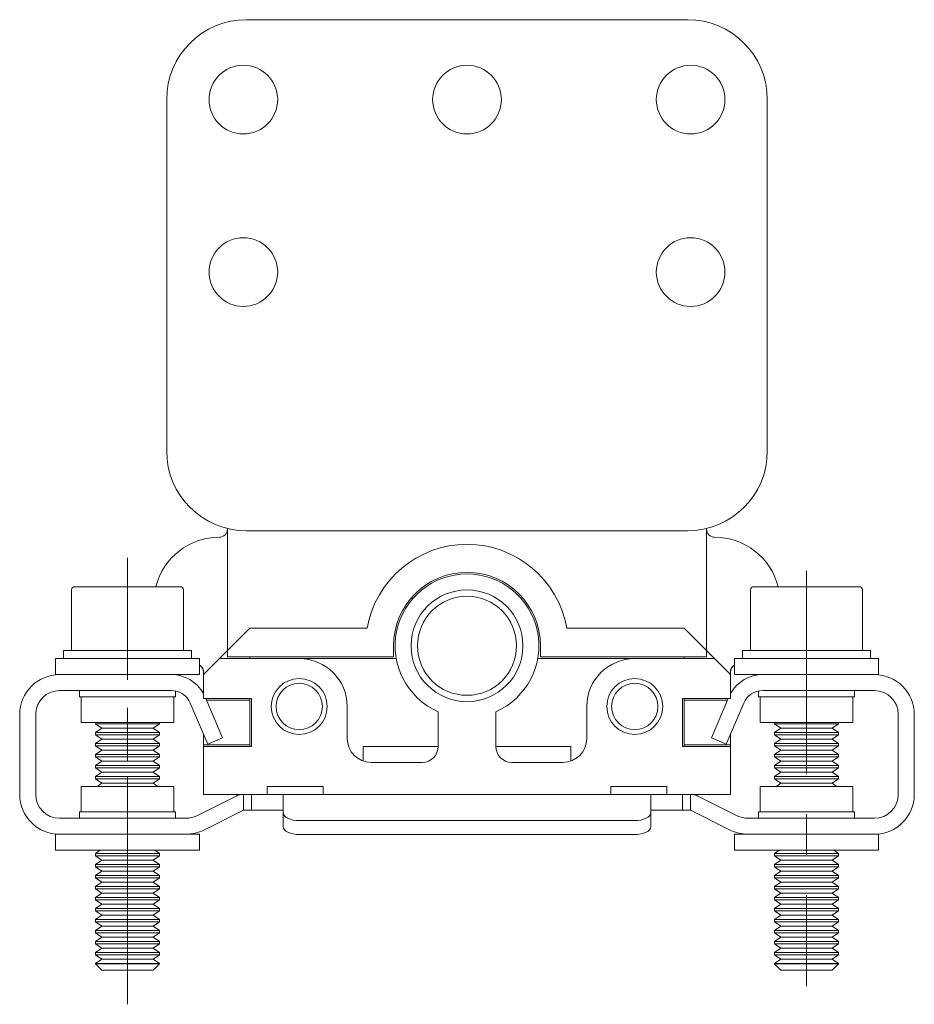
# Model space of a CAD drawing. Header units: millimetres. Extents: x -62 to 393, y 50 to 404.
# Tile 3 of 5: x 238 to 294, y 214 to 276. Entities that reach past the tile are written whole.
import ezdxf

# ---------------------------------------------------------------- set-up
doc = ezdxf.new("R2010")
doc.units = ezdxf.units.MM
doc.linetypes.add('CENTERX2', pattern=[20.32, 12.7, -2.54, 2.54, -2.54])
doc.layers.add('LINEE_SOTTILI', color=7, linetype='Continuous')

msp = doc.modelspace()

# ---------------------------------------------------------------- linework, layer by layer
at = {"color": 7, "linetype": 'Continuous', "lineweight": 15}
for p, q in [((252.638, 275.8153), (280.238, 275.8153)), ((247.638, 248.8153), (247.638, 270.8153)), ((285.238, 270.8153), (285.238, 248.8153)), ((251.438, 236.3153), (251.438, 243.9615)), ((280.238, 243.8153), (252.638, 243.8153)), ((281.438, 243.9615), (281.438, 236.3153)), ((241.688, 240.1153), (241.688, 236.3153)), ((241.888, 240.3153), (248.488, 240.3153)), ((248.688, 236.3153), (248.688, 240.1153)), ((284.188, 240.1153), (284.188, 236.3153)), ((284.388, 240.3153), (290.988, 240.3153)), ((291.188, 236.3153), (291.188, 240.1153)), ((252.838, 237.7153), (251.438, 236.3153)), ((260.184, 237.7153), (252.838, 237.7153)), ((280.038, 237.7153), (272.692, 237.7153)), ((281.438, 236.3153), (280.038, 237.7153)), ((241.188, 236.3153), (241.188, 235.8153)), ((241.188, 236.3153), (242.2979, 236.3153)), ((242.2979, 236.3153), (249.188, 236.3153)), ((249.188, 235.8153), (249.188, 236.3153)), ((251.438, 236.3153), (250.938, 235.8153)), ((251.438, 236.3153), (251.438, 235.9153)), ((261.838, 235.9153), (261.838, 236.6153)), ((271.038, 236.6153), (271.038, 235.9153)), ((281.438, 235.9153), (281.438, 236.3153)), ((281.938, 235.8153), (281.438, 236.3153)), ((283.688, 236.3153), (283.688, 235.8153)), ((283.688, 236.3153), (287.688, 236.3153)), ((287.688, 236.3153), (291.688, 236.3153)), ((291.688, 235.8153), (291.688, 236.3153)), ((240.688, 235.8153), (240.688, 234.8153)), ((245.188, 235.8153), (240.688, 235.8153)), ((249.688, 235.8153), (245.188, 235.8153)), ((249.688, 234.8153), (249.688, 235.8153)), ((249.938, 234.8153), (250.938, 235.8153)), ((250.938, 235.8153), (255.938, 235.8153)), ((251.438, 235.9153), (261.838, 235.9153)), ((252.838, 235.8153), (252.838, 235.9153)), ((262.0097, 235.8153), (255.938, 235.8153)), ((276.938, 235.8153), (270.8663, 235.8153)), ((271.038, 235.9153), (281.438, 235.9153)), ((276.938, 235.8153), (281.938, 235.8153)), ((280.038, 235.9153), (280.038, 235.8153)), ((281.938, 235.8153), (282.938, 234.8153)), ((283.188, 235.8153), (283.188, 234.8153)), ((287.688, 235.8153), (283.188, 235.8153)), ((292.188, 235.8153), (287.688, 235.8153)), ((292.188, 234.8153), (292.188, 235.8153)), ((249.938, 234.8153), (249.938, 235.0387)), ((282.938, 235.0387), (282.938, 234.8153)), ((240.938, 234.8153), (240.688, 234.8153)), ((240.938, 234.8153), (247.9231, 234.8153)), ((249.688, 234.8153), (247.9231, 234.8153)), ((248.188, 234.8), (248.188, 234.8153)), ((249.938, 233.3153), (249.938, 234.8153)), ((282.938, 234.8153), (282.938, 233.3153)), ((284.9529, 234.8153), (283.188, 234.8153)), ((284.688, 234.8153), (284.688, 234.8)), ((284.9529, 234.8153), (291.938, 234.8153)), ((292.188, 234.8153), (291.938, 234.8153)), ((240.938, 233.8153), (247.9231, 233.8153)), ((242.188, 233.8153), (242.188, 233.4153)), ((248.188, 233.4153), (248.188, 233.7881)), ((284.688, 233.7881), (284.688, 233.4153)), ((284.9529, 233.8153), (291.938, 233.8153)), ((290.688, 233.4153), (290.688, 233.8153)), ((245.188, 233.4153), (242.188, 233.4153)), ((242.288, 233.4153), (242.288, 231.8153)), ((248.188, 233.4153), (245.188, 233.4153)), ((248.088, 231.8153), (248.088, 233.4153)), ((249.1175, 233.0287), (250.2193, 230.4653)), ((252.938, 233.3153), (249.938, 233.3153)), ((250.0827, 233.3153), (251.138, 230.8602)), ((252.838, 233.2153), (250.1257, 233.2153)), ((252.838, 233.2153), (252.838, 233.3153)), ((252.838, 230.4153), (252.838, 233.2153)), ((252.938, 230.3153), (252.938, 233.3153)), ((282.938, 233.3153), (279.938, 233.3153)), ((279.938, 233.3153), (279.938, 230.3153)), ((280.038, 233.3153), (280.038, 233.2153)), ((282.7503, 233.2153), (280.038, 233.2153)), ((280.038, 233.2153), (280.038, 230.4153)), ((281.738, 230.8602), (282.7933, 233.3153)), ((282.6567, 230.4653), (283.7585, 233.0287)), ((287.688, 233.4153), (284.688, 233.4153)), ((284.788, 233.4153), (284.788, 231.8153)), ((290.688, 233.4153), (287.688, 233.4153)), ((290.588, 231.8153), (290.588, 233.4153)), ((258.938, 232.8153), (258.938, 230.8153)), ((264.638, 230.3153), (264.638, 232.491)), ((268.238, 232.491), (268.238, 230.3153)), ((273.938, 230.8153), (273.938, 232.8153)), ((238.438, 227.3153), (238.438, 232.3153)), ((239.438, 227.3153), (239.438, 232.3153)), ((245.188, 231.8153), (242.288, 231.8153)), ((243.188, 231.8153), (243.188, 231.7346)), ((248.088, 231.8153), (245.188, 231.8153)), ((247.188, 231.7346), (247.188, 231.8153)), ((287.688, 231.8153), (284.788, 231.8153)), ((285.688, 231.8153), (285.688, 231.7346)), ((290.588, 231.8153), (287.688, 231.8153)), ((289.688, 231.7346), (289.688, 231.8153)), ((293.438, 232.3153), (293.438, 227.3153)), ((294.438, 232.3153), (294.438, 227.3153)), ((243.188, 231.7346), (243.578, 231.4615)), ((243.188, 231.7346), (247.1284, 231.7346)), ((243.578, 231.4615), (243.188, 231.1884)), ((243.188, 231.1884), (243.188, 231.0461)), ((243.188, 231.1884), (247.1284, 231.1884)), ((243.578, 231.4615), (246.75, 231.4615)), ((246.75, 231.4615), (246.798, 231.4615)), ((246.798, 231.4615), (247.188, 231.7346)), ((247.188, 231.1884), (246.798, 231.4615)), ((247.1284, 231.7346), (247.188, 231.7346)), ((247.1284, 231.1884), (247.188, 231.1884)), ((247.188, 231.0461), (247.188, 231.1884)), ((285.688, 231.7346), (286.078, 231.4615)), ((285.688, 231.7346), (289.688, 231.7346)), ((286.078, 231.4615), (285.688, 231.1884)), ((285.688, 231.1884), (285.688, 231.0461)), ((285.688, 231.1884), (289.688, 231.1884)), ((286.078, 231.4615), (289.298, 231.4615)), ((289.298, 231.4615), (289.688, 231.7346)), ((289.688, 231.1884), (289.298, 231.4615)), ((289.688, 231.0461), (289.688, 231.1884)), ((243.188, 231.0461), (243.578, 230.773)), ((243.188, 231.0461), (247.1284, 231.0461)), ((243.578, 230.773), (243.188, 230.5)), ((243.578, 230.773), (246.75, 230.773)), ((246.75, 230.773), (246.798, 230.773)), ((246.798, 230.773), (247.188, 231.0461)), ((247.188, 230.5), (246.798, 230.773)), ((247.1284, 231.0461), (247.188, 231.0461)), ((249.938, 231.1197), (249.938, 230.4153)), ((250.2193, 230.4653), (251.138, 230.8602)), ((281.738, 230.8602), (282.6567, 230.4653)), ((282.938, 230.4153), (282.938, 231.1197)), ((285.688, 231.0461), (286.078, 230.773)), ((285.688, 231.0461), (289.688, 231.0461)), ((286.078, 230.773), (285.688, 230.5)), ((286.078, 230.773), (289.298, 230.773)), ((289.298, 230.773), (289.688, 231.0461)), ((289.688, 230.5), (289.298, 230.773)), ((243.188, 230.5), (243.188, 230.3577)), ((243.188, 230.5), (247.1284, 230.5)), ((243.188, 230.3577), (243.578, 230.0846)), ((243.188, 230.3577), (247.1284, 230.3577)), ((243.578, 230.0846), (243.188, 229.8115)), ((243.578, 230.0846), (246.75, 230.0846)), ((246.75, 230.0846), (246.798, 230.0846)), ((246.798, 230.0846), (247.188, 230.3577)), ((247.188, 229.8115), (246.798, 230.0846)), ((247.1284, 230.5), (247.188, 230.5)), ((247.1284, 230.3577), (247.188, 230.3577)), ((247.188, 230.3577), (247.188, 230.5)), ((249.938, 230.4153), (252.838, 230.4153)), ((249.938, 230.4153), (249.938, 230.3153)), ((249.938, 230.3153), (252.938, 230.3153)), ((249.938, 227.3153), (249.938, 230.3153)), ((252.838, 230.3153), (252.838, 230.4153)), ((259.938, 230.3153), (264.638, 230.3153)), ((259.938, 229.4011), (259.938, 230.3153)), ((268.238, 230.3153), (272.938, 230.3153)), ((272.938, 230.3153), (272.938, 229.4011)), ((279.938, 230.3153), (282.938, 230.3153)), ((280.038, 230.4153), (282.938, 230.4153)), ((280.038, 230.4153), (280.038, 230.3153)), ((282.938, 230.3153), (282.938, 230.4153)), ((282.938, 230.3153), (282.938, 227.3153)), ((285.688, 230.5), (285.688, 230.3577)), ((285.688, 230.5), (289.688, 230.5)), ((285.688, 230.3577), (286.078, 230.0846)), ((285.688, 230.3577), (289.688, 230.3577)), ((286.078, 230.0846), (285.688, 229.8115)), ((286.078, 230.0846), (289.298, 230.0846)), ((289.298, 230.0846), (289.688, 230.3577)), ((289.688, 229.8115), (289.298, 230.0846)), ((289.688, 230.3577), (289.688, 230.5)), ((243.188, 229.8115), (243.188, 229.6692)), ((243.188, 229.8115), (247.1284, 229.8115)), ((243.188, 229.6692), (243.578, 229.3961)), ((243.188, 229.6692), (247.1284, 229.6692)), ((243.578, 229.3961), (243.188, 229.123)), ((243.578, 229.3961), (246.75, 229.3961)), ((246.75, 229.3961), (246.798, 229.3961)), ((246.798, 229.3961), (247.188, 229.6692)), ((247.188, 229.123), (246.798, 229.3961)), ((247.1284, 229.8115), (247.188, 229.8115)), ((247.1284, 229.6692), (247.188, 229.6692)), ((247.188, 229.6692), (247.188, 229.8115)), ((285.688, 229.8115), (285.688, 229.6692)), ((285.688, 229.8115), (289.688, 229.8115)), ((285.688, 229.6692), (286.078, 229.3961)), ((285.688, 229.6692), (289.688, 229.6692)), ((286.078, 229.3961), (285.688, 229.123)), ((286.078, 229.3961), (289.298, 229.3961)), ((289.298, 229.3961), (289.688, 229.6692)), ((289.688, 229.123), (289.298, 229.3961)), ((289.688, 229.6692), (289.688, 229.8115)), ((243.188, 229.123), (243.188, 228.9807)), ((243.188, 229.123), (247.1284, 229.123)), ((243.188, 228.9807), (243.578, 228.7076)), ((243.188, 228.9807), (247.1284, 228.9807)), ((243.578, 228.7076), (243.188, 228.4346)), ((243.578, 228.7076), (246.75, 228.7076)), ((246.75, 228.7076), (246.798, 228.7076)), ((246.798, 228.7076), (247.188, 228.9807)), ((247.188, 228.4346), (246.798, 228.7076)), ((247.1284, 229.123), (247.188, 229.123)), ((247.1284, 228.9807), (247.188, 228.9807)), ((247.188, 228.9807), (247.188, 229.123)), ((260.438, 229.3153), (263.638, 229.3153)), ((269.238, 229.3153), (272.438, 229.3153)), ((285.688, 229.123), (285.688, 228.9807)), ((285.688, 229.123), (289.688, 229.123)), ((285.688, 228.9807), (286.078, 228.7076)), ((285.688, 228.9807), (289.688, 228.9807)), ((286.078, 228.7076), (285.688, 228.4346)), ((286.078, 228.7076), (289.298, 228.7076)), ((289.298, 228.7076), (289.688, 228.9807)), ((289.688, 228.4346), (289.298, 228.7076)), ((289.688, 228.9807), (289.688, 229.123)), ((243.188, 228.4346), (243.188, 228.2923)), ((243.188, 228.4346), (247.1284, 228.4346)), ((243.188, 228.2923), (243.578, 228.0192)), ((243.188, 228.2923), (247.1284, 228.2923)), ((246.798, 228.0192), (247.188, 228.2923)), ((247.1284, 228.4346), (247.188, 228.4346)), ((247.1284, 228.2923), (247.188, 228.2923)), ((247.188, 228.2923), (247.188, 228.4346)), ((285.688, 228.4346), (285.688, 228.2923)), ((285.688, 228.4346), (289.688, 228.4346)), ((285.688, 228.2923), (286.078, 228.0192)), ((285.688, 228.2923), (289.688, 228.2923)), ((289.298, 228.0192), (289.688, 228.2923)), ((289.688, 228.2923), (289.688, 228.4346)), ((242.288, 227.8153), (242.288, 226.2153)), ((242.288, 227.8153), (248.088, 227.8153)), ((243.578, 228.0192), (243.2869, 227.8153)), ((243.578, 228.0192), (246.75, 228.0192)), ((246.75, 228.0192), (246.798, 228.0192)), ((247.0891, 227.8153), (246.798, 228.0192)), ((248.088, 226.2153), (248.088, 227.8153)), ((257.438, 227.8153), (253.938, 227.8153)), ((253.938, 227.8153), (253.938, 227.3153)), ((257.438, 227.3153), (257.438, 227.8153)), ((278.938, 227.8153), (275.438, 227.8153)), ((275.438, 227.8153), (275.438, 227.3153)), ((278.938, 227.3153), (278.938, 227.8153)), ((284.788, 227.8153), (284.788, 226.2153)), ((284.788, 227.8153), (290.588, 227.8153)), ((286.078, 228.0192), (285.7869, 227.8153)), ((286.078, 228.0192), (289.298, 228.0192)), ((289.5891, 227.8153), (289.298, 228.0192)), ((290.588, 226.2153), (290.588, 227.8153)), ((251.9908, 227.2098), (249.5186, 225.9737)), ((253.938, 227.3153), (249.938, 227.3153)), ((252.438, 226.3153), (252.438, 227.3153)), ((252.938, 227.3153), (252.938, 226.3153)), ((253.938, 227.3153), (254.9046, 227.3153)), ((254.9046, 227.3153), (254.938, 227.2949)), ((254.9046, 227.3153), (257.438, 227.3153)), ((254.938, 227.2949), (254.938, 227.0019)), ((254.938, 226.1565), (254.938, 227.0019)), ((275.438, 227.3153), (257.438, 227.3153)), ((275.438, 227.3153), (277.9714, 227.3153)), ((277.938, 227.2949), (277.9714, 227.3153)), ((277.938, 227.0019), (277.938, 227.2949)), ((277.938, 227.0019), (277.938, 226.1565)), ((277.9714, 227.3153), (278.938, 227.3153)), ((282.938, 227.3153), (278.938, 227.3153)), ((279.938, 226.3153), (279.938, 227.3153)), ((280.438, 226.3153), (280.438, 227.3153)), ((283.3573, 225.9737), (280.8852, 227.2098)), ((252.438, 226.3153), (249.9659, 225.0793)), ((252.938, 226.3153), (252.438, 226.3153)), ((253.938, 226.3153), (252.938, 226.3153)), ((254.9046, 226.3153), (253.938, 226.3153)), ((278.938, 226.3153), (277.9714, 226.3153)), ((279.938, 226.3153), (278.938, 226.3153)), ((280.438, 226.3153), (279.938, 226.3153)), ((282.9101, 225.0793), (280.438, 226.3153)), ((248.8478, 225.8153), (240.938, 225.8153)), ((242.188, 226.2153), (242.188, 225.8153)), ((242.188, 226.2153), (248.188, 226.2153)), ((248.188, 225.8153), (248.188, 226.2153)), ((254.938, 225.2818), (254.938, 226.1565)), ((276.938, 225.6716), (255.938, 225.6716)), ((277.938, 226.1565), (277.938, 225.2818)), ((291.938, 225.8153), (284.0282, 225.8153)), ((284.688, 226.2153), (284.688, 225.8153)), ((284.688, 226.2153), (290.688, 226.2153)), ((290.688, 225.8153), (290.688, 226.2153)), ((240.688, 224.8153), (240.688, 223.8153)), ((240.688, 224.8153), (240.938, 224.8153)), ((248.8478, 224.8153), (240.938, 224.8153)), ((248.8478, 224.8153), (249.688, 224.8153)), ((249.688, 223.8153), (249.688, 224.8153)), ((276.938, 224.797), (255.938, 224.797)), ((283.188, 224.8153), (283.188, 223.8153)), ((283.188, 224.8153), (284.0282, 224.8153)), ((291.938, 224.8153), (284.0282, 224.8153)), ((291.938, 224.8153), (292.188, 224.8153)), ((292.188, 223.8153), (292.188, 224.8153)), ((240.688, 223.8153), (249.688, 223.8153)), ((243.4736, 223.8153), (243.188, 223.6153)), ((247.188, 223.6153), (246.9024, 223.8153)), ((283.188, 223.8153), (292.188, 223.8153)), ((285.9736, 223.8153), (285.688, 223.6153)), ((289.688, 223.6153), (289.4024, 223.8153)), ((243.188, 223.6153), (243.188, 223.473)), ((243.188, 223.6153), (247.1284, 223.6153)), ((243.188, 223.473), (243.578, 223.2)), ((243.188, 223.473), (247.1284, 223.473)), ((243.578, 223.2), (243.188, 222.9269)), ((243.578, 223.2), (246.75, 223.2)), ((246.75, 223.2), (246.798, 223.2)), ((246.798, 223.2), (247.188, 223.473)), ((247.188, 222.9269), (246.798, 223.2)), ((247.1284, 223.6153), (247.188, 223.6153)), ((247.1284, 223.473), (247.188, 223.473)), ((247.188, 223.473), (247.188, 223.6153)), ((285.688, 223.6153), (285.688, 223.473)), ((285.688, 223.6153), (289.688, 223.6153)), ((285.688, 223.473), (286.078, 223.2)), ((285.688, 223.473), (289.688, 223.473)), ((286.078, 223.2), (285.688, 222.9269)), ((286.078, 223.2), (289.298, 223.2)), ((289.298, 223.2), (289.688, 223.473)), ((289.688, 222.9269), (289.298, 223.2)), ((289.688, 223.473), (289.688, 223.6153)), ((243.188, 222.9269), (243.188, 222.7846)), ((243.188, 222.9269), (247.1284, 222.9269)), ((243.188, 222.7846), (243.578, 222.5115)), ((243.188, 222.7846), (247.1284, 222.7846)), ((246.798, 222.5115), (247.188, 222.7846)), ((247.1284, 222.9269), (247.188, 222.9269)), ((247.1284, 222.7846), (247.188, 222.7846)), ((247.188, 222.7846), (247.188, 222.9269)), ((285.688, 222.9269), (285.688, 222.7846)), ((285.688, 222.9269), (289.688, 222.9269)), ((285.688, 222.7846), (286.078, 222.5115)), ((285.688, 222.7846), (289.688, 222.7846)), ((289.298, 222.5115), (289.688, 222.7846)), ((289.688, 222.7846), (289.688, 222.9269)), ((243.578, 222.5115), (243.188, 222.2384)), ((243.188, 222.2384), (243.188, 222.0961)), ((243.188, 222.2384), (247.1284, 222.2384)), ((243.188, 222.0961), (243.578, 221.823)), ((243.188, 222.0961), (247.1284, 222.0961)), ((243.578, 222.5115), (246.75, 222.5115)), ((246.75, 222.5115), (246.798, 222.5115)), ((247.188, 222.2384), (246.798, 222.5115)), ((246.798, 221.823), (247.188, 222.0961)), ((247.1284, 222.2384), (247.188, 222.2384)), ((247.1284, 222.0961), (247.188, 222.0961)), ((247.188, 222.0961), (247.188, 222.2384)), ((286.078, 222.5115), (285.688, 222.2384)), ((285.688, 222.2384), (285.688, 222.0961)), ((285.688, 222.2384), (289.688, 222.2384)), ((285.688, 222.0961), (286.078, 221.823)), ((285.688, 222.0961), (289.688, 222.0961)), ((286.078, 222.5115), (289.298, 222.5115)), ((289.688, 222.2384), (289.298, 222.5115)), ((289.298, 221.823), (289.688, 222.0961)), ((289.688, 222.0961), (289.688, 222.2384)), ((243.578, 221.823), (243.188, 221.5499)), ((243.188, 221.5499), (243.188, 221.4077)), ((243.188, 221.5499), (247.1284, 221.5499)), ((243.188, 221.4077), (243.578, 221.1346)), ((243.188, 221.4077), (247.1284, 221.4077)), ((243.578, 221.823), (246.75, 221.823)), ((246.75, 221.823), (246.798, 221.823)), ((247.188, 221.5499), (246.798, 221.823)), ((246.798, 221.1346), (247.188, 221.4077)), ((247.1284, 221.5499), (247.188, 221.5499)), ((247.1284, 221.4077), (247.188, 221.4077)), ((247.188, 221.4077), (247.188, 221.5499)), ((286.078, 221.823), (285.688, 221.5499)), ((285.688, 221.5499), (285.688, 221.4077)), ((285.688, 221.5499), (289.688, 221.5499)), ((285.688, 221.4077), (286.078, 221.1346)), ((285.688, 221.4077), (289.688, 221.4077)), ((286.078, 221.823), (289.298, 221.823)), ((289.688, 221.5499), (289.298, 221.823)), ((289.298, 221.1346), (289.688, 221.4077)), ((289.688, 221.4077), (289.688, 221.5499)), ((243.578, 221.1346), (243.188, 220.8615)), ((243.188, 220.8615), (243.188, 220.7192)), ((243.188, 220.8615), (247.1284, 220.8615)), ((243.188, 220.7192), (243.578, 220.4461)), ((243.188, 220.7192), (247.1284, 220.7192)), ((243.578, 221.1346), (246.75, 221.1346)), ((246.75, 221.1346), (246.798, 221.1346)), ((247.188, 220.8615), (246.798, 221.1346)), ((246.798, 220.4461), (247.188, 220.7192)), ((247.1284, 220.8615), (247.188, 220.8615)), ((247.1284, 220.7192), (247.188, 220.7192)), ((247.188, 220.7192), (247.188, 220.8615)), ((286.078, 221.1346), (285.688, 220.8615)), ((285.688, 220.8615), (285.688, 220.7192)), ((285.688, 220.8615), (289.688, 220.8615)), ((285.688, 220.7192), (286.078, 220.4461)), ((285.688, 220.7192), (289.688, 220.7192)), ((286.078, 221.1346), (289.298, 221.1346)), ((289.688, 220.8615), (289.298, 221.1346)), ((289.298, 220.4461), (289.688, 220.7192)), ((289.688, 220.7192), (289.688, 220.8615)), ((243.578, 220.4461), (243.188, 220.173)), ((243.188, 220.173), (243.188, 220.0307)), ((243.188, 220.173), (247.1284, 220.173)), ((243.578, 220.4461), (246.75, 220.4461)), ((246.75, 220.4461), (246.798, 220.4461)), ((247.188, 220.173), (246.798, 220.4461)), ((247.1284, 220.173), (247.188, 220.173)), ((247.188, 220.0307), (247.188, 220.173)), ((286.078, 220.4461), (285.688, 220.173)), ((285.688, 220.173), (285.688, 220.0307)), ((285.688, 220.173), (289.688, 220.173)), ((286.078, 220.4461), (289.298, 220.4461)), ((289.688, 220.173), (289.298, 220.4461)), ((289.688, 220.0307), (289.688, 220.173)), ((243.188, 220.0307), (243.578, 219.7576)), ((243.188, 220.0307), (247.1284, 220.0307)), ((243.578, 219.7576), (243.188, 219.4846)), ((243.188, 219.4846), (243.188, 219.3423)), ((243.188, 219.4846), (247.1284, 219.4846)), ((243.578, 219.7576), (246.75, 219.7576)), ((246.75, 219.7576), (246.798, 219.7576)), ((246.798, 219.7576), (247.188, 220.0307)), ((247.188, 219.4846), (246.798, 219.7576)), ((247.1284, 220.0307), (247.188, 220.0307)), ((247.1284, 219.4846), (247.188, 219.4846)), ((247.188, 219.3423), (247.188, 219.4846)), ((285.688, 220.0307), (286.078, 219.7576)), ((285.688, 220.0307), (289.688, 220.0307)), ((286.078, 219.7576), (285.688, 219.4846)), ((285.688, 219.4846), (285.688, 219.3423)), ((285.688, 219.4846), (289.688, 219.4846)), ((286.078, 219.7576), (289.298, 219.7576)), ((289.298, 219.7576), (289.688, 220.0307)), ((289.688, 219.4846), (289.298, 219.7576)), ((289.688, 219.3423), (289.688, 219.4846)), ((243.188, 219.3423), (243.578, 219.0692)), ((243.188, 219.3423), (247.1284, 219.3423)), ((243.578, 219.0692), (243.188, 218.7961)), ((243.578, 219.0692), (246.75, 219.0692)), ((246.75, 219.0692), (246.798, 219.0692)), ((246.798, 219.0692), (247.188, 219.3423)), ((247.188, 218.7961), (246.798, 219.0692)), ((247.1284, 219.3423), (247.188, 219.3423)), ((285.688, 219.3423), (286.078, 219.0692)), ((285.688, 219.3423), (289.688, 219.3423)), ((286.078, 219.0692), (285.688, 218.7961)), ((286.078, 219.0692), (289.298, 219.0692)), ((289.298, 219.0692), (289.688, 219.3423)), ((289.688, 218.7961), (289.298, 219.0692)), ((243.188, 218.7961), (243.188, 218.6538)), ((243.188, 218.7961), (247.1284, 218.7961)), ((243.188, 218.6538), (243.578, 218.3807)), ((243.188, 218.6538), (247.1284, 218.6538)), ((243.578, 218.3807), (243.188, 218.1076)), ((243.578, 218.3807), (246.75, 218.3807)), ((246.75, 218.3807), (246.798, 218.3807)), ((246.798, 218.3807), (247.188, 218.6538)), ((247.188, 218.1076), (246.798, 218.3807)), ((247.1284, 218.7961), (247.188, 218.7961)), ((247.1284, 218.6538), (247.188, 218.6538)), ((247.188, 218.6538), (247.188, 218.7961)), ((285.688, 218.7961), (285.688, 218.6538)), ((285.688, 218.7961), (289.688, 218.7961)), ((285.688, 218.6538), (286.078, 218.3807)), ((285.688, 218.6538), (289.688, 218.6538)), ((286.078, 218.3807), (285.688, 218.1076)), ((286.078, 218.3807), (289.298, 218.3807)), ((289.298, 218.3807), (289.688, 218.6538)), ((289.688, 218.1076), (289.298, 218.3807)), ((289.688, 218.6538), (289.688, 218.7961)), ((243.188, 218.1076), (243.188, 217.9653)), ((243.188, 218.1076), (247.1284, 218.1076)), ((243.188, 217.9653), (243.578, 217.6923)), ((243.188, 217.9653), (247.1284, 217.9653)), ((243.578, 217.6923), (243.188, 217.4192)), ((243.578, 217.6923), (246.75, 217.6923)), ((246.75, 217.6923), (246.798, 217.6923)), ((246.798, 217.6923), (247.188, 217.9653)), ((247.188, 217.4192), (246.798, 217.6923)), ((247.1284, 218.1076), (247.188, 218.1076)), ((247.1284, 217.9653), (247.188, 217.9653)), ((247.188, 217.9653), (247.188, 218.1076)), ((285.688, 218.1076), (285.688, 217.9653)), ((285.688, 218.1076), (289.688, 218.1076)), ((285.688, 217.9653), (286.078, 217.6923)), ((285.688, 217.9653), (289.688, 217.9653)), ((286.078, 217.6923), (285.688, 217.4192)), ((286.078, 217.6923), (289.298, 217.6923)), ((289.298, 217.6923), (289.688, 217.9653)), ((289.688, 217.4192), (289.298, 217.6923)), ((289.688, 217.9653), (289.688, 218.1076)), ((243.188, 217.4192), (243.188, 217.2769)), ((243.188, 217.4192), (247.1284, 217.4192)), ((243.188, 217.2769), (243.578, 217.0038)), ((243.188, 217.2769), (247.1284, 217.2769)), ((243.578, 217.0038), (243.188, 216.7307)), ((243.578, 217.0038), (246.75, 217.0038)), ((246.75, 217.0038), (246.798, 217.0038)), ((246.798, 217.0038), (247.188, 217.2769)), ((247.188, 216.7307), (246.798, 217.0038)), ((247.1284, 217.4192), (247.188, 217.4192)), ((247.1284, 217.2769), (247.188, 217.2769)), ((247.188, 217.2769), (247.188, 217.4192)), ((285.688, 217.4192), (285.688, 217.2769)), ((285.688, 217.4192), (289.688, 217.4192)), ((285.688, 217.2769), (286.078, 217.0038)), ((285.688, 217.2769), (289.688, 217.2769)), ((286.078, 217.0038), (285.688, 216.7307)), ((286.078, 217.0038), (289.298, 217.0038)), ((289.298, 217.0038), (289.688, 217.2769)), ((289.688, 216.7307), (289.298, 217.0038)), ((289.688, 217.2769), (289.688, 217.4192)), ((243.188, 216.7307), (243.188, 216.7053)), ((243.188, 216.7307), (247.1284, 216.7307)), ((243.188, 216.7053), (243.578, 216.3153)), ((243.188, 216.7053), (247.188, 216.7053)), ((246.798, 216.3153), (247.188, 216.7053)), ((247.1284, 216.7307), (247.188, 216.7307)), ((247.188, 216.7053), (247.188, 216.7307)), ((285.688, 216.7307), (285.688, 216.7053)), ((285.688, 216.7307), (289.688, 216.7307)), ((285.688, 216.7053), (286.078, 216.3153)), ((285.688, 216.7053), (289.688, 216.7053)), ((289.298, 216.3153), (289.688, 216.7053)), ((289.688, 216.7053), (289.688, 216.7307)), ((243.578, 216.3153), (246.798, 216.3153)), ((286.078, 216.3153), (289.298, 216.3153))]:
    msp.add_line(p, q, dxfattribs=at)
at = {"color": 7, "linetype": 'Continuous', "lineweight": 15, "flags": 128}
for points in [[(254.938, 226.1565), (254.9572, 226.0619), (255.0141, 225.9709), (255.1065, 225.8871), (255.2309, 225.8136), (255.3824, 225.7533), (255.5553, 225.7085), (255.7429, 225.681), (255.938, 225.6716)], [(276.938, 225.6716), (277.1331, 225.681), (277.3207, 225.7085), (277.4936, 225.7533), (277.6451, 225.8136), (277.7695, 225.8871), (277.8619, 225.9709), (277.9188, 226.0619), (277.938, 226.1565)], [(255.938, 224.797), (255.7429, 224.8063), (255.5553, 224.8339), (255.3824, 224.8787), (255.2309, 224.939), (255.1065, 225.0125), (255.0141, 225.0963), (254.9572, 225.1872), (254.938, 225.2818)], [(277.938, 225.2818), (277.9188, 225.1872), (277.8619, 225.0963), (277.7695, 225.0125), (277.6451, 224.939), (277.4936, 224.8787), (277.3207, 224.8339), (277.1331, 224.8063), (276.938, 224.797)]]:
    msp.add_lwpolyline(points, dxfattribs=at)
at = {"color": 7, "linetype": 'Continuous', "lineweight": 15}
for centre, radius in [((252.438, 270.8153), 2.15), ((266.438, 270.8153), 2.15), ((280.438, 270.8153), 2.15), ((252.438, 260.0153), 2.15), ((280.438, 260.0153), 2.15), ((266.438, 236.6153), 3.5), ((266.438, 236.6153), 3.1), ((255.938, 232.8153), 1.75), ((255.938, 232.8153), 1.45), ((276.938, 232.8153), 1.75), ((276.938, 232.8153), 1.45)]:
    msp.add_circle(centre, radius, dxfattribs=at)
for centre, radius, start, end in [((252.638, 270.8153), 5, 90, 180), ((280.238, 270.8153), 5, 0, 90), ((252.638, 248.8153), 5, 180, 270), ((280.238, 248.8153), 5, 270, 0), ((250.938, 243.9153), 0.5, 270, 0), ((281.938, 243.9153), 0.5, 180, 270), ((250.938, 239.3153), 4.1, 90, 165.883019), ((266.438, 236.6153), 6.35, 9.975575, 170.024425), ((281.938, 239.3153), 4.1, 14.116981, 90), ((266.438, 236.6153), 4.6, 0, 180), ((266.438, 236.6153), 4.5, 293.578178, 246.421822), ((241.888, 240.1153), 0.2, 90, 180), ((248.488, 240.1153), 0.2, 0, 90), ((284.388, 240.1153), 0.2, 90, 180), ((290.988, 240.1153), 0.2, 0, 90), ((255.938, 232.8153), 3, 0, 90), ((276.938, 232.8153), 3, 90, 180), ((249.538, 235.0387), 0.4, 0, 67.975687), ((249.438, 234.9668), 0.5, 0, 60), ((283.338, 235.0387), 0.4, 112.024313, 180), ((283.438, 234.9668), 0.5, 120, 180), ((240.938, 232.3153), 2.5, 90, 180), ((247.9231, 232.5153), 2.3, 28.833005, 90), ((284.9529, 232.5153), 2.3, 90, 151.166995), ((291.938, 232.3153), 2.5, 0, 90), ((240.938, 232.3153), 1.5, 90, 180), ((247.9231, 232.5153), 1.3, 23.259185, 90), ((284.9529, 232.5153), 1.3, 90, 156.740815), ((291.938, 232.3153), 1.5, 0, 90), ((260.438, 230.8153), 1.5, 180, 270), ((272.438, 230.8153), 1.5, 270, 0), ((263.638, 230.3153), 1, 270, 0), ((269.238, 230.3153), 1, 180, 270), ((240.938, 227.3153), 2.5, 180, 270), ((240.938, 227.3153), 1.5, 180, 270), ((252.438, 226.3153), 1, 90, 116.565051), ((280.438, 226.3153), 1, 63.434949, 90), ((291.938, 227.3153), 1.5, 270, 0), ((291.938, 227.3153), 2.5, 270, 0), ((248.8478, 227.3153), 1.5, 270, 296.565051), ((284.0282, 227.3153), 1.5, 243.434949, 270), ((248.8478, 227.3153), 2.5, 270, 296.565051), ((284.0282, 227.3153), 2.5, 243.434949, 270)]:
    msp.add_arc(centre, radius, start, end, dxfattribs=at)
at = {"layer": 'LINEE_SOTTILI', "linetype": 'CENTERX2', "lineweight": 0}
for p, q in [((245.188, 214.1692), (245.188, 242.1153)), ((287.688, 241.3153), (287.688, 215.3153)), ((245.188, 237.3153), (245.188, 234.8153)), ((245.188, 215.7307), (245.188, 232.7346))]:
    msp.add_line(p, q, dxfattribs=at)

doc.saveas('drawing.dxf')
